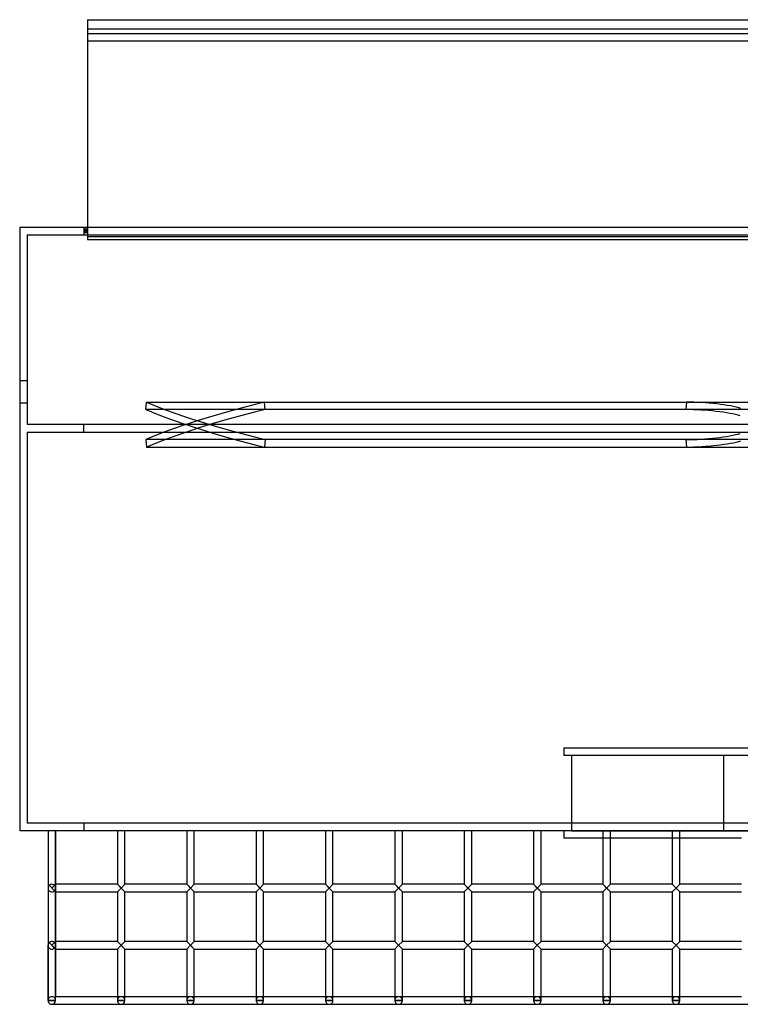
# Model space of a CAD drawing. Header units: millimetres. Extents: x -572 to 572, y -315 to 338.
# Tile 1 of 5: x -572 to -95, y -315 to 338. Entities that reach past the tile are written whole.
import ezdxf

# ---------------------------------------------------------------- set-up
doc = ezdxf.new("R2010")
doc.units = ezdxf.units.MM
doc.layers.add('MAIN-1', color=7, linetype='Continuous')
doc.layers.add('MAIN-2', color=7, linetype='Continuous')

msp = doc.modelspace()

# ---------------------------------------------------------------- linework, layer by layer
at = {"layer": 'MAIN-1'}
for p, q in [((-527.5, 337.53), (527.5, 337.53)), ((-527.5, 337.53), (-527.5, 328.18)), ((527.5, 328.18), (-527.5, 328.18)), ((-527.5, 328.18), (-527.5, 323.42)), ((-527.5, 323.42), (527.5, 323.42)), ((-527.5, 323.42), (-527.5, 200)), ((-572.5, 200), (572.5, 200)), ((-572.5, 200), (-572.5, -200)), ((572.5, -200), (-572.5, -200)), ((-553.75, -200), (-553.75, -237.95)), ((-548.75, -200), (-548.75, -235.45)), ((-548.75, -235.45), (-548.75, -200)), ((-507.81, -200), (-507.81, -235.45)), ((-502.81, -235.45), (-502.81, -200)), ((-461.87, -200), (-461.87, -235.45)), ((-456.88, -235.45), (-456.88, -200)), ((-415.94, -200), (-415.94, -235.45)), ((-410.94, -235.45), (-410.94, -200)), ((-370, -200), (-370, -235.45)), ((-365, -235.45), (-365, -200)), ((-324.06, -200), (-324.06, -235.45)), ((-319.06, -235.45), (-319.06, -200)), ((-278.12, -200), (-278.12, -235.45)), ((-273.13, -235.45), (-273.13, -200)), ((-232.19, -200), (-232.19, -235.45)), ((-227.19, -235.45), (-227.19, -200)), ((-212, -200), (-212, -205)), ((-186.25, -200), (-186.25, -235.45)), ((-181.25, -235.45), (-181.25, -200)), ((-140.31, -200), (-140.31, -235.45)), ((-135.31, -235.45), (-135.31, -200)), ((-186.25, -205), (-212, -205)), ((-140.31, -205), (-181.25, -205)), ((-94.37, -205), (-135.31, -205)), ((-553.75, -237.95), (-553.75, -275.9)), ((-551.25, -237.95), (-548.75, -235.45)), ((-548.75, -240.45), (-551.25, -237.95)), ((-507.81, -235.45), (-548.75, -235.45)), ((-548.75, -240.45), (-548.75, -273.4)), ((-548.75, -273.4), (-548.75, -240.45)), ((-548.75, -240.45), (-507.81, -240.45)), ((-502.81, -240.45), (-507.81, -235.45)), ((-507.81, -240.45), (-505.31, -237.95)), ((-507.81, -240.45), (-507.81, -273.4)), ((-505.31, -237.95), (-502.81, -235.45)), ((-502.81, -240.45), (-505.31, -237.95)), ((-461.87, -235.45), (-502.81, -235.45)), ((-502.81, -240.45), (-461.87, -240.45)), ((-502.81, -273.4), (-502.81, -240.45)), ((-456.88, -240.45), (-461.87, -235.45)), ((-461.87, -240.45), (-459.38, -237.95)), ((-461.87, -240.45), (-461.87, -273.4)), ((-459.38, -237.95), (-456.88, -235.45)), ((-456.88, -240.45), (-459.38, -237.95)), ((-415.94, -235.45), (-456.88, -235.45)), ((-456.88, -240.45), (-415.94, -240.45)), ((-456.88, -273.4), (-456.88, -240.45)), ((-410.94, -240.45), (-415.94, -235.45)), ((-415.94, -240.45), (-413.44, -237.95)), ((-415.94, -240.45), (-415.94, -273.4)), ((-413.44, -237.95), (-410.94, -235.45)), ((-410.94, -240.45), (-413.44, -237.95)), ((-370, -235.45), (-410.94, -235.45)), ((-410.94, -240.45), (-370, -240.45)), ((-410.94, -273.4), (-410.94, -240.45)), ((-365, -240.45), (-370, -235.45)), ((-370, -240.45), (-367.5, -237.95)), ((-370, -240.45), (-370, -273.4)), ((-367.5, -237.95), (-365, -235.45)), ((-365, -240.45), (-367.5, -237.95)), ((-324.06, -235.45), (-365, -235.45)), ((-365, -240.45), (-324.06, -240.45)), ((-365, -273.4), (-365, -240.45)), ((-319.06, -240.45), (-324.06, -235.45)), ((-324.06, -240.45), (-321.56, -237.95)), ((-324.06, -240.45), (-324.06, -273.4)), ((-321.56, -237.95), (-319.06, -235.45)), ((-319.06, -240.45), (-321.56, -237.95)), ((-278.12, -235.45), (-319.06, -235.45)), ((-319.06, -240.45), (-278.12, -240.45)), ((-319.06, -273.4), (-319.06, -240.45)), ((-273.13, -240.45), (-278.12, -235.45)), ((-278.12, -240.45), (-275.62, -237.95)), ((-278.12, -240.45), (-278.12, -273.4)), ((-275.62, -237.95), (-273.13, -235.45)), ((-273.13, -240.45), (-275.62, -237.95)), ((-232.19, -235.45), (-273.13, -235.45)), ((-273.13, -240.45), (-232.19, -240.45)), ((-273.13, -273.4), (-273.13, -240.45)), ((-227.19, -240.45), (-232.19, -235.45)), ((-229.69, -237.95), (-232.19, -235.45)), ((-229.69, -237.95), (-232.19, -240.45)), ((-232.19, -240.45), (-232.19, -273.4)), ((-229.69, -237.95), (-227.19, -235.45)), ((-186.25, -235.45), (-227.19, -235.45)), ((-227.19, -240.45), (-186.25, -240.45)), ((-227.19, -273.4), (-227.19, -240.45)), ((-181.25, -240.45), (-186.25, -235.45)), ((-183.75, -237.95), (-186.25, -235.45)), ((-183.75, -237.95), (-186.25, -240.45)), ((-186.25, -240.45), (-186.25, -273.4)), ((-183.75, -237.95), (-181.25, -235.45)), ((-140.31, -235.45), (-181.25, -235.45)), ((-181.25, -240.45), (-140.31, -240.45)), ((-181.25, -273.4), (-181.25, -240.45)), ((-135.31, -240.45), (-140.31, -235.45)), ((-137.81, -237.95), (-140.31, -235.45)), ((-137.81, -237.95), (-140.31, -240.45)), ((-140.31, -240.45), (-140.31, -273.4)), ((-137.81, -237.95), (-135.31, -235.45)), ((-94.37, -235.45), (-135.31, -235.45)), ((-135.31, -240.45), (-94.37, -240.45)), ((-135.31, -273.4), (-135.31, -240.45)), ((-548.75, -278.4), (-553.75, -273.4)), ((-551.25, -275.9), (-548.75, -273.4)), ((-507.81, -273.4), (-548.75, -273.4)), ((-505.31, -275.9), (-507.81, -273.4)), ((-502.81, -278.4), (-507.81, -273.4)), ((-505.31, -275.9), (-502.81, -273.4)), ((-461.87, -273.4), (-502.81, -273.4)), ((-459.38, -275.9), (-461.87, -273.4)), ((-456.88, -278.4), (-461.87, -273.4)), ((-459.38, -275.9), (-456.88, -273.4)), ((-415.94, -273.4), (-456.88, -273.4)), ((-413.44, -275.9), (-415.94, -273.4)), ((-410.94, -278.4), (-415.94, -273.4)), ((-413.44, -275.9), (-410.94, -273.4)), ((-370, -273.4), (-410.94, -273.4)), ((-367.5, -275.9), (-370, -273.4)), ((-365, -278.4), (-370, -273.4)), ((-367.5, -275.9), (-365, -273.4)), ((-324.06, -273.4), (-365, -273.4)), ((-321.56, -275.9), (-324.06, -273.4)), ((-319.06, -278.4), (-324.06, -273.4)), ((-321.56, -275.9), (-319.06, -273.4)), ((-278.12, -273.4), (-319.06, -273.4)), ((-275.62, -275.9), (-278.12, -273.4)), ((-273.13, -278.4), (-278.12, -273.4)), ((-275.62, -275.9), (-273.13, -273.4)), ((-232.19, -273.4), (-273.13, -273.4)), ((-232.19, -273.4), (-229.69, -275.9)), ((-229.69, -275.9), (-227.19, -273.4)), ((-186.25, -273.4), (-227.19, -273.4)), ((-186.25, -273.4), (-183.75, -275.9)), ((-183.75, -275.9), (-181.25, -273.4)), ((-140.31, -273.4), (-181.25, -273.4)), ((-140.31, -273.4), (-137.81, -275.9)), ((-137.81, -275.9), (-135.31, -273.4)), ((-94.37, -273.4), (-135.31, -273.4)), ((-553.75, -312.5), (-553.75, -275.9)), ((-553.75, -275.9), (-553.75, -312.5)), ((-548.75, -278.4), (-548.75, -310)), ((-548.75, -312.5), (-548.75, -278.4)), ((-548.75, -278.4), (-507.81, -278.4)), ((-505.31, -275.9), (-507.81, -278.4)), ((-507.81, -278.4), (-507.81, -312.5)), ((-502.81, -312.5), (-502.81, -278.4)), ((-502.81, -278.4), (-461.87, -278.4)), ((-459.38, -275.9), (-461.87, -278.4)), ((-461.87, -278.4), (-461.87, -312.5)), ((-456.88, -312.5), (-456.88, -278.4)), ((-456.88, -278.4), (-415.94, -278.4)), ((-413.44, -275.9), (-415.94, -278.4)), ((-415.94, -278.4), (-415.94, -312.5)), ((-410.94, -312.5), (-410.94, -278.4)), ((-410.94, -278.4), (-370, -278.4)), ((-367.5, -275.9), (-370, -278.4)), ((-370, -278.4), (-370, -312.5)), ((-365, -312.5), (-365, -278.4)), ((-365, -278.4), (-324.06, -278.4)), ((-321.56, -275.9), (-324.06, -278.4)), ((-324.06, -278.4), (-324.06, -312.5)), ((-319.06, -312.5), (-319.06, -278.4)), ((-319.06, -278.4), (-278.12, -278.4)), ((-275.62, -275.9), (-278.12, -278.4)), ((-278.12, -278.4), (-278.12, -312.5)), ((-273.13, -312.5), (-273.13, -278.4)), ((-273.13, -278.4), (-232.19, -278.4)), ((-229.69, -275.9), (-232.19, -278.4)), ((-232.19, -278.4), (-232.19, -312.5)), ((-227.19, -278.4), (-229.69, -275.9)), ((-227.19, -312.5), (-227.19, -278.4)), ((-227.19, -278.4), (-186.25, -278.4)), ((-183.75, -275.9), (-186.25, -278.4)), ((-186.25, -278.4), (-186.25, -312.5)), ((-181.25, -278.4), (-183.75, -275.9)), ((-181.25, -312.5), (-181.25, -278.4)), ((-181.25, -278.4), (-140.31, -278.4)), ((-137.81, -275.9), (-140.31, -278.4)), ((-140.31, -278.4), (-140.31, -312.5)), ((-135.31, -278.4), (-137.81, -275.9)), ((-135.31, -312.5), (-135.31, -278.4)), ((-135.31, -278.4), (-94.37, -278.4)), ((-553.75, -312.5), (-553.75, -312.5)), ((-553.75, -312.5), (-553.75, -312.5)), ((-553.75, -312.5), (-553.75, -312.5)), ((-553.75, -312.5), (-553.75, -312.5)), ((-553.75, -312.5), (-553.75, -312.5)), ((-553.75, -312.5), (-553.75, -312.5)), ((-548.75, -312.5), (-553.75, -312.5)), ((-507.81, -310), (-548.75, -310)), ((-548.75, -310), (-548.75, -310)), ((-502.81, -312.5), (-507.81, -312.5)), ((-461.87, -310), (-502.81, -310)), ((-456.88, -312.5), (-461.87, -312.5)), ((-415.94, -310), (-456.88, -310)), ((-410.94, -312.5), (-415.94, -312.5)), ((-370, -310), (-410.94, -310)), ((-365, -312.5), (-370, -312.5)), ((-324.06, -310), (-365, -310)), ((-319.06, -312.5), (-324.06, -312.5)), ((-278.12, -310), (-319.06, -310)), ((-273.13, -312.5), (-278.12, -312.5)), ((-232.19, -310), (-273.13, -310)), ((-227.19, -312.5), (-232.19, -312.5)), ((-186.25, -310), (-227.19, -310)), ((-181.25, -312.5), (-186.25, -312.5)), ((-140.31, -310), (-181.25, -310)), ((-135.31, -312.5), (-140.31, -312.5)), ((-94.37, -310), (-135.31, -310)), ((-551.25, -315), (551.25, -315)), ((-551.25, -315), (-551.25, -315)), ((-551.25, -315), (-551.25, -315)), ((-551.25, -315), (-551.25, -315)), ((-551.25, -315), (-551.25, -315)), ((-551.25, -315), (-551.25, -315)), ((-551.25, -315), (-551.25, -315))]:
    msp.add_line(p, q, dxfattribs=at)
for centre, start, end in [((-551.25, -312.5), 180.00002, 213.75), ((-551.25, -312.5), 180.00002, 270.00002), ((-551.25, -312.5), 270.00002, 0), ((-505.31, -312.5), 180.00002, 270.00002), ((-505.31, -312.5), 270.00002, 0), ((-459.38, -312.5), 180.00002, 270.00002), ((-459.38, -312.5), 270.00002, 0), ((-413.44, -312.5), 180.00002, 270.00002), ((-413.44, -312.5), 270.00002, 0), ((-367.5, -312.5), 180.00002, 270.00002), ((-367.5, -312.5), 270.00002, 0), ((-321.56, -312.5), 180.00002, 270.00002), ((-321.56, -312.5), 270.00002, 0), ((-275.62, -312.5), 180.00002, 270.00002), ((-275.62, -312.5), 270.00002, 0), ((-229.69, -312.5), 180.00002, 270.00002), ((-229.69, -312.5), 270.00002, 0), ((-183.75, -312.5), 180.00002, 270.00002), ((-183.75, -312.5), 270.00002, 0), ((-137.81, -312.5), 180.00002, 270.00002), ((-137.81, -312.5), 270.00002, 0), ((-551.25, -312.5), 225.00003, 236.25), ((-551.25, -312.5), 258.74999, 270.00002)]:
    msp.add_arc(centre, 2.5, start, end, dxfattribs=at)
at = {"layer": 'MAIN-2'}
for p, q in [((527.5, 331.23), (-527.5, 331.23)), ((527.5, 331.23), (-527.5, 331.23)), ((527.5, 331.23), (-527.5, 331.23)), ((527.5, 331.23), (-527.5, 331.23)), ((527.5, 331.23), (-527.5, 331.23)), ((527.5, 331.23), (-527.5, 331.23)), ((527.5, 331.23), (-527.5, 331.23)), ((527.5, 328.18), (-527.5, 328.18)), ((527.5, 328.18), (-527.5, 328.18)), ((527.5, 328.18), (-527.5, 328.18)), ((527.5, 328.18), (-527.5, 328.18)), ((527.5, 328.18), (-527.5, 328.18)), ((527.5, 328.18), (-527.5, 328.18)), ((-572.5, 200), (-572.5, 200)), ((-530, 200), (-530, 195)), ((-530, 200), (-530, 200)), ((-527.5, 198.75), (-530, 198.75)), ((-527.5, 198.75), (-530, 198.75)), ((-527.5, 198.75), (-530, 198.75)), ((-527.5, 198.75), (-530, 198.75)), ((-527.5, 198.75), (-530, 198.75)), ((-527.5, 198.75), (-530, 198.75)), ((-527.5, 198.75), (-530, 198.75)), ((-527.5, 197.89), (-530, 197.89)), ((-527.5, 197.89), (-530, 197.89)), ((-527.5, 197.89), (-530, 197.89)), ((-527.5, 197.89), (-530, 197.89)), ((-527.5, 197.89), (-530, 197.89)), ((-527.5, 197.89), (-530, 197.89)), ((-527.5, 197.89), (-530, 197.89)), ((-530, 197.11), (-527.5, 197.11)), ((-530, 197.11), (-527.5, 197.11)), ((-530, 197.11), (-527.5, 197.11)), ((-530, 197.11), (-527.5, 197.11)), ((-530, 197.11), (-527.5, 197.11)), ((-530, 197.11), (-527.5, 197.11)), ((-530, 197.11), (-527.5, 197.11)), ((-527.5, 196.25), (-530, 196.25)), ((-527.5, 196.25), (-530, 196.25)), ((-527.5, 196.25), (-530, 196.25)), ((-527.5, 196.25), (-530, 196.25)), ((-527.5, 196.25), (-530, 196.25)), ((-527.5, 196.25), (-530, 196.25)), ((-527.5, 196.25), (-530, 196.25)), ((-527.5, 200), (-527.5, 191.97)), ((-567.5, 195), (567.5, 195)), ((-567.5, 195), (-567.5, 195)), ((-567.5, 195), (-567.5, 69.2)), ((-530, 195), (-530, 195)), ((527.5, 193.52), (-527.5, 193.52)), ((527.5, 193.52), (-527.5, 193.52)), ((527.5, 193.52), (-527.5, 193.52)), ((527.5, 193.52), (-527.5, 193.52)), ((527.5, 193.52), (-527.5, 193.52)), ((527.5, 193.52), (-527.5, 193.52)), ((527.5, 193.52), (-527.5, 193.52)), ((-527.5, 191.97), (527.5, 191.97)), ((-572.5, 98.5), (-567.5, 98.5)), ((-572.5, 98.5), (-567.5, 98.5)), ((-567.5, 83.5), (-572.5, 83.5)), ((-567.5, 83.5), (-572.5, 83.5)), ((-488.88, 79.17), (-488.49, 84.11)), ((-131.26, 79.17), (-488.88, 79.17)), ((-488.49, 84.11), (-130.87, 84.11)), ((-409.96, 79.17), (-410.36, 84.11)), ((-410.36, 84.11), (-52.74, 84.11)), ((-52.35, 79.17), (-409.96, 79.17)), ((-130.87, 84.11), (-131.26, 79.17)), ((-567.5, 69.2), (-567.5, 69.2)), ((567.5, 69.2), (-567.5, 69.2)), ((-530, 64.2), (-530, 69.2)), ((-567.5, 64.2), (567.5, 64.2)), ((-567.5, 64.2), (-567.5, 64.2)), ((-567.5, 64.2), (-567.5, -195)), ((-488.88, 59.23), (-488.49, 54.29)), ((-131.26, 59.23), (-488.88, 59.23)), ((-409.96, 59.23), (-410.36, 54.29)), ((-52.35, 59.23), (-409.96, 59.23)), ((-131.26, 59.23), (-130.87, 54.29)), ((-488.49, 54.29), (-130.87, 54.29)), ((-410.36, 54.29), (-52.74, 54.29)), ((-212, -145), (-212, -150)), ((-212, -145), (212, -145)), ((200.11, -150), (-212, -150)), ((-207, -150), (-207, -199.99)), ((-106.16, -199.99), (-106.16, -150)), ((-567.5, -195), (-567.5, -195)), ((567.5, -195), (-567.5, -195)), ((-530, -195), (-530, -200)), ((-530, -195), (-530, -195)), ((-572.5, -200), (-572.5, -200)), ((-530, -200), (-530, -200)), ((-207, -199.99), (176.02, -199.99)), ((-202, -199.99), (-202, -200)), ((-181.25, -205), (-186.25, -205)), ((-135.31, -205), (-140.31, -205)), ((-548.75, -240.45), (-553.75, -235.45)), ((-548.75, -240.45), (-553.75, -235.45)), ((-553.75, -237.95), (-553.75, -237.95)), ((-553.75, -237.95), (-553.75, -237.95)), ((-553.75, -237.95), (-553.75, -237.95)), ((-553.75, -237.95), (-553.75, -237.95)), ((-553.75, -237.95), (-553.75, -237.95)), ((-553.75, -237.95), (-553.75, -237.95)), ((-553.75, -237.95), (-553.75, -237.95)), ((-548.75, -235.45), (-551.25, -237.95)), ((-549.48, -236.18), (-548.75, -235.45)), ((-549.48, -236.18), (-548.75, -235.45)), ((-548.75, -240.45), (-549.48, -239.72)), ((-548.75, -235.45), (-548.75, -240.45)), ((-548.75, -237.95), (-548.75, -237.95)), ((-548.75, -237.95), (-548.75, -237.95)), ((-548.75, -237.95), (-548.75, -237.95)), ((-548.75, -237.95), (-548.75, -237.95)), ((-548.75, -237.95), (-548.75, -237.95)), ((-548.75, -237.95), (-548.75, -237.95)), ((-548.75, -237.95), (-548.75, -237.95)), ((-505.31, -237.95), (-507.81, -235.45)), ((-502.81, -240.45), (-507.81, -235.45)), ((-505.31, -237.95), (-507.81, -235.45)), ((-502.81, -240.45), (-507.81, -235.45)), ((-505.31, -237.95), (-507.81, -235.45)), ((-507.81, -240.45), (-505.31, -237.95)), ((-507.81, -240.45), (-505.31, -237.95)), ((-507.81, -240.45), (-505.31, -237.95)), ((-505.31, -237.95), (-502.81, -235.45)), ((-505.31, -237.95), (-502.81, -235.45)), ((-502.81, -235.45), (-505.31, -237.95)), ((-502.81, -240.45), (-505.31, -237.95)), ((-459.38, -237.95), (-461.87, -235.45)), ((-456.88, -240.45), (-461.87, -235.45)), ((-459.38, -237.95), (-461.87, -235.45)), ((-456.88, -240.45), (-461.87, -235.45)), ((-459.38, -237.95), (-461.87, -235.45)), ((-461.87, -240.45), (-459.38, -237.95)), ((-461.87, -240.45), (-459.38, -237.95)), ((-461.87, -240.45), (-459.38, -237.95)), ((-459.38, -237.95), (-456.88, -235.45)), ((-459.38, -237.95), (-456.88, -235.45)), ((-456.88, -235.45), (-459.38, -237.95)), ((-456.88, -240.45), (-459.38, -237.95)), ((-413.44, -237.95), (-415.94, -235.45)), ((-410.94, -240.45), (-415.94, -235.45)), ((-413.44, -237.95), (-415.94, -235.45)), ((-410.94, -240.45), (-415.94, -235.45)), ((-413.44, -237.95), (-415.94, -235.45)), ((-415.94, -240.45), (-413.44, -237.95)), ((-415.94, -240.45), (-413.44, -237.95)), ((-415.94, -240.45), (-413.44, -237.95)), ((-413.44, -237.95), (-410.94, -235.45)), ((-413.44, -237.95), (-410.94, -235.45)), ((-410.94, -235.45), (-413.44, -237.95)), ((-410.94, -240.45), (-413.44, -237.95)), ((-367.5, -237.95), (-370, -235.45)), ((-365, -240.45), (-370, -235.45)), ((-367.5, -237.95), (-370, -235.45)), ((-365, -240.45), (-370, -235.45)), ((-367.5, -237.95), (-370, -235.45)), ((-370, -240.45), (-367.5, -237.95)), ((-370, -240.45), (-367.5, -237.95)), ((-370, -240.45), (-367.5, -237.95)), ((-367.5, -237.95), (-365, -235.45)), ((-367.5, -237.95), (-365, -235.45)), ((-365, -235.45), (-367.5, -237.95)), ((-365, -240.45), (-367.5, -237.95)), ((-321.56, -237.95), (-324.06, -235.45)), ((-319.06, -240.45), (-324.06, -235.45)), ((-321.56, -237.95), (-324.06, -235.45)), ((-319.06, -240.45), (-324.06, -235.45)), ((-321.56, -237.95), (-324.06, -235.45)), ((-324.06, -240.45), (-321.56, -237.95)), ((-324.06, -240.45), (-321.56, -237.95)), ((-324.06, -240.45), (-321.56, -237.95)), ((-321.56, -237.95), (-319.06, -235.45)), ((-321.56, -237.95), (-319.06, -235.45)), ((-319.06, -235.45), (-321.56, -237.95)), ((-319.06, -240.45), (-321.56, -237.95)), ((-275.62, -237.95), (-278.12, -235.45)), ((-273.13, -240.45), (-278.12, -235.45)), ((-275.62, -237.95), (-278.12, -235.45)), ((-273.13, -240.45), (-278.12, -235.45)), ((-275.62, -237.95), (-278.12, -235.45)), ((-278.12, -240.45), (-275.62, -237.95)), ((-278.12, -240.45), (-275.62, -237.95)), ((-278.12, -240.45), (-275.62, -237.95)), ((-275.62, -237.95), (-273.13, -235.45)), ((-275.62, -237.95), (-273.13, -235.45)), ((-273.13, -235.45), (-275.62, -237.95)), ((-273.13, -240.45), (-275.62, -237.95)), ((-229.69, -237.95), (-232.19, -235.45)), ((-227.19, -240.45), (-232.19, -235.45)), ((-227.19, -240.45), (-232.19, -235.45)), ((-229.69, -237.95), (-232.19, -235.45)), ((-232.19, -240.45), (-229.69, -237.95)), ((-229.69, -237.95), (-232.19, -240.45)), ((-232.19, -240.45), (-229.69, -237.95)), ((-227.19, -235.45), (-229.69, -237.95)), ((-229.69, -237.95), (-227.19, -235.45)), ((-227.19, -235.45), (-229.69, -237.95)), ((-227.19, -240.45), (-229.69, -237.95)), ((-227.19, -240.45), (-229.69, -237.95)), ((-183.75, -237.95), (-186.25, -235.45)), ((-181.25, -240.45), (-186.25, -235.45)), ((-181.25, -240.45), (-186.25, -235.45)), ((-183.75, -237.95), (-186.25, -235.45)), ((-186.25, -240.45), (-183.75, -237.95)), ((-183.75, -237.95), (-186.25, -240.45)), ((-186.25, -240.45), (-183.75, -237.95)), ((-181.25, -235.45), (-183.75, -237.95)), ((-183.75, -237.95), (-181.25, -235.45)), ((-181.25, -235.45), (-183.75, -237.95)), ((-181.25, -240.45), (-183.75, -237.95)), ((-181.25, -240.45), (-183.75, -237.95)), ((-137.81, -237.95), (-140.31, -235.45)), ((-135.31, -240.45), (-140.31, -235.45)), ((-135.31, -240.45), (-140.31, -235.45)), ((-137.81, -237.95), (-140.31, -235.45)), ((-140.31, -240.45), (-137.81, -237.95)), ((-137.81, -237.95), (-140.31, -240.45)), ((-140.31, -240.45), (-137.81, -237.95)), ((-135.31, -235.45), (-137.81, -237.95)), ((-137.81, -237.95), (-135.31, -235.45)), ((-135.31, -235.45), (-137.81, -237.95)), ((-135.31, -240.45), (-137.81, -237.95)), ((-135.31, -240.45), (-137.81, -237.95)), ((-548.75, -278.4), (-553.75, -273.4)), ((-548.75, -273.4), (-551.25, -275.9)), ((-548.75, -273.4), (-549.48, -274.13)), ((-549.48, -274.13), (-548.75, -273.4)), ((-548.75, -273.4), (-548.75, -278.4)), ((-502.81, -278.4), (-507.81, -273.4)), ((-505.31, -275.9), (-507.81, -273.4)), ((-507.81, -273.4), (-505.31, -275.9)), ((-505.31, -275.9), (-507.81, -273.4)), ((-502.81, -273.4), (-505.31, -275.9)), ((-505.31, -275.9), (-502.81, -273.4)), ((-502.81, -273.4), (-505.31, -275.9)), ((-456.88, -278.4), (-461.87, -273.4)), ((-459.38, -275.9), (-461.87, -273.4)), ((-461.87, -273.4), (-459.38, -275.9)), ((-459.38, -275.9), (-461.87, -273.4)), ((-456.88, -273.4), (-459.38, -275.9)), ((-459.38, -275.9), (-456.88, -273.4)), ((-456.88, -273.4), (-459.38, -275.9)), ((-410.94, -278.4), (-415.94, -273.4)), ((-413.44, -275.9), (-415.94, -273.4)), ((-415.94, -273.4), (-413.44, -275.9)), ((-413.44, -275.9), (-415.94, -273.4)), ((-410.94, -273.4), (-413.44, -275.9)), ((-413.44, -275.9), (-410.94, -273.4)), ((-410.94, -273.4), (-413.44, -275.9)), ((-365, -278.4), (-370, -273.4)), ((-367.5, -275.9), (-370, -273.4)), ((-370, -273.4), (-367.5, -275.9)), ((-367.5, -275.9), (-370, -273.4)), ((-365, -273.4), (-367.5, -275.9)), ((-367.5, -275.9), (-365, -273.4)), ((-365, -273.4), (-367.5, -275.9)), ((-319.06, -278.4), (-324.06, -273.4)), ((-321.56, -275.9), (-324.06, -273.4)), ((-324.06, -273.4), (-321.56, -275.9)), ((-321.56, -275.9), (-324.06, -273.4)), ((-319.06, -273.4), (-321.56, -275.9)), ((-321.56, -275.9), (-319.06, -273.4)), ((-319.06, -273.4), (-321.56, -275.9)), ((-273.13, -278.4), (-278.12, -273.4)), ((-275.62, -275.9), (-278.12, -273.4)), ((-278.12, -273.4), (-275.62, -275.9)), ((-275.62, -275.9), (-278.12, -273.4)), ((-273.13, -273.4), (-275.62, -275.9)), ((-275.62, -275.9), (-273.13, -273.4)), ((-273.13, -273.4), (-275.62, -275.9)), ((-229.69, -275.9), (-232.19, -273.4)), ((-229.69, -275.9), (-232.19, -273.4)), ((-229.69, -275.9), (-232.19, -273.4)), ((-227.19, -273.4), (-229.69, -275.9)), ((-229.69, -275.9), (-227.19, -273.4)), ((-229.69, -275.9), (-227.19, -273.4)), ((-183.75, -275.9), (-186.25, -273.4)), ((-183.75, -275.9), (-186.25, -273.4)), ((-183.75, -275.9), (-186.25, -273.4)), ((-181.25, -273.4), (-183.75, -275.9)), ((-183.75, -275.9), (-181.25, -273.4)), ((-183.75, -275.9), (-181.25, -273.4)), ((-137.81, -275.9), (-140.31, -273.4)), ((-137.81, -275.9), (-140.31, -273.4)), ((-137.81, -275.9), (-140.31, -273.4)), ((-135.31, -273.4), (-137.81, -275.9)), ((-137.81, -275.9), (-135.31, -273.4)), ((-137.81, -275.9), (-135.31, -273.4)), ((-553.75, -275.9), (-553.75, -275.9)), ((-553.75, -275.9), (-553.75, -275.9)), ((-553.75, -275.9), (-553.75, -275.9)), ((-553.75, -275.9), (-553.75, -275.9)), ((-553.75, -275.9), (-553.75, -275.9)), ((-553.75, -275.9), (-553.75, -275.9)), ((-553.75, -275.9), (-553.75, -275.9)), ((-548.75, -278.4), (-551.25, -275.9)), ((-548.75, -278.4), (-549.48, -277.67)), ((-548.75, -275.9), (-548.75, -275.9)), ((-548.75, -275.9), (-548.75, -275.9)), ((-548.75, -275.9), (-548.75, -275.9)), ((-548.75, -275.9), (-548.75, -275.9)), ((-548.75, -275.9), (-548.75, -275.9)), ((-548.75, -275.9), (-548.75, -275.9)), ((-548.75, -275.9), (-548.75, -275.9)), ((-505.31, -275.9), (-507.81, -278.4)), ((-507.81, -278.4), (-505.31, -275.9)), ((-507.81, -278.4), (-505.31, -275.9)), ((-502.81, -278.4), (-505.31, -275.9)), ((-502.81, -278.4), (-505.31, -275.9)), ((-459.38, -275.9), (-461.87, -278.4)), ((-461.87, -278.4), (-459.38, -275.9)), ((-461.87, -278.4), (-459.38, -275.9)), ((-456.88, -278.4), (-459.38, -275.9)), ((-456.88, -278.4), (-459.38, -275.9)), ((-413.44, -275.9), (-415.94, -278.4)), ((-415.94, -278.4), (-413.44, -275.9)), ((-415.94, -278.4), (-413.44, -275.9)), ((-410.94, -278.4), (-413.44, -275.9)), ((-410.94, -278.4), (-413.44, -275.9)), ((-367.5, -275.9), (-370, -278.4)), ((-370, -278.4), (-367.5, -275.9)), ((-370, -278.4), (-367.5, -275.9)), ((-365, -278.4), (-367.5, -275.9)), ((-365, -278.4), (-367.5, -275.9)), ((-321.56, -275.9), (-324.06, -278.4)), ((-324.06, -278.4), (-321.56, -275.9)), ((-324.06, -278.4), (-321.56, -275.9)), ((-319.06, -278.4), (-321.56, -275.9)), ((-319.06, -278.4), (-321.56, -275.9)), ((-275.62, -275.9), (-278.12, -278.4)), ((-278.12, -278.4), (-275.62, -275.9)), ((-278.12, -278.4), (-275.62, -275.9)), ((-273.13, -278.4), (-275.62, -275.9)), ((-273.13, -278.4), (-275.62, -275.9)), ((-232.19, -278.4), (-229.69, -275.9)), ((-232.19, -278.4), (-229.69, -275.9)), ((-232.19, -278.4), (-229.69, -275.9)), ((-227.19, -278.4), (-229.69, -275.9)), ((-229.69, -275.9), (-227.19, -278.4)), ((-227.19, -278.4), (-229.69, -275.9)), ((-186.25, -278.4), (-183.75, -275.9)), ((-186.25, -278.4), (-183.75, -275.9)), ((-186.25, -278.4), (-183.75, -275.9)), ((-181.25, -278.4), (-183.75, -275.9)), ((-183.75, -275.9), (-181.25, -278.4)), ((-181.25, -278.4), (-183.75, -275.9)), ((-140.31, -278.4), (-137.81, -275.9)), ((-140.31, -278.4), (-137.81, -275.9)), ((-140.31, -278.4), (-137.81, -275.9)), ((-135.31, -278.4), (-137.81, -275.9)), ((-137.81, -275.9), (-135.31, -278.4)), ((-135.31, -278.4), (-137.81, -275.9)), ((-553.75, -312.5), (-553.75, -312.5)), ((-553.75, -312.5), (-553.75, -312.5)), ((-553.75, -312.5), (-553.75, -312.5)), ((-553.75, -312.5), (-553.75, -312.5)), ((-553.75, -312.5), (-553.75, -312.5)), ((-553.75, -312.5), (-553.75, -312.5)), ((-553.75, -312.5), (-553.75, -312.5)), ((-553.75, -312.5), (-553.75, -312.5)), ((-553.75, -312.5), (-553.75, -312.5)), ((-553.75, -312.5), (-553.75, -312.5)), ((-553.75, -312.5), (-553.75, -312.5)), ((-553.75, -312.5), (-553.75, -312.5)), ((-553.75, -312.5), (-553.75, -312.5)), ((-553.75, -312.5), (-548.75, -312.5)), ((-548.75, -310), (-549.48, -310.73)), ((-548.75, -310), (-549.48, -310.73)), ((-549.48, -310.73), (-548.75, -310)), ((-549.48, -310.73), (-548.75, -310)), ((-548.75, -310), (-549.48, -310.73)), ((-548.75, -310), (-549.48, -310.73)), ((-549.48, -310.73), (-548.75, -310)), ((-549.48, -310.73), (-548.75, -310)), ((-549.48, -310.73), (-548.75, -310)), ((-549.48, -310.73), (-548.75, -310)), ((-549.48, -310.73), (-548.75, -310)), ((-549.48, -310.73), (-548.75, -310)), ((-548.75, -312.5), (-548.75, -312.5)), ((-548.75, -312.5), (-548.75, -312.5)), ((-548.75, -312.5), (-548.75, -312.5)), ((-548.75, -312.5), (-548.75, -312.5)), ((-548.75, -312.5), (-548.75, -312.5)), ((-548.75, -312.5), (-548.75, -312.5)), ((-548.75, -312.5), (-548.75, -312.5)), ((-502.81, -310), (-507.81, -310)), ((-507.81, -312.5), (-507.81, -312.5)), ((-507.81, -312.5), (-507.81, -312.5)), ((-507.81, -312.5), (-507.81, -312.5)), ((-507.81, -312.5), (-507.81, -312.5)), ((-507.81, -312.5), (-507.81, -312.5)), ((-507.81, -312.5), (-507.81, -312.5)), ((-507.81, -312.5), (-507.81, -312.5)), ((-507.81, -312.5), (-502.81, -312.5)), ((-502.81, -312.5), (-502.81, -312.5)), ((-502.81, -312.5), (-502.81, -312.5)), ((-502.81, -312.5), (-502.81, -312.5)), ((-502.81, -312.5), (-502.81, -312.5)), ((-502.81, -312.5), (-502.81, -312.5)), ((-502.81, -312.5), (-502.81, -312.5)), ((-502.81, -312.5), (-502.81, -312.5)), ((-456.88, -310), (-461.87, -310)), ((-461.87, -312.5), (-461.87, -312.5)), ((-461.87, -312.5), (-461.87, -312.5)), ((-461.87, -312.5), (-461.87, -312.5)), ((-461.87, -312.5), (-461.87, -312.5)), ((-461.87, -312.5), (-461.87, -312.5)), ((-461.87, -312.5), (-461.87, -312.5)), ((-461.87, -312.5), (-461.87, -312.5)), ((-461.87, -312.5), (-456.88, -312.5)), ((-456.88, -312.5), (-456.88, -312.5)), ((-456.88, -312.5), (-456.88, -312.5)), ((-456.88, -312.5), (-456.88, -312.5)), ((-456.88, -312.5), (-456.88, -312.5)), ((-456.88, -312.5), (-456.88, -312.5)), ((-456.88, -312.5), (-456.88, -312.5)), ((-456.88, -312.5), (-456.88, -312.5)), ((-410.94, -310), (-415.94, -310)), ((-415.94, -312.5), (-415.94, -312.5)), ((-415.94, -312.5), (-415.94, -312.5)), ((-415.94, -312.5), (-415.94, -312.5)), ((-415.94, -312.5), (-415.94, -312.5)), ((-415.94, -312.5), (-415.94, -312.5)), ((-415.94, -312.5), (-415.94, -312.5)), ((-415.94, -312.5), (-415.94, -312.5)), ((-415.94, -312.5), (-410.94, -312.5)), ((-410.94, -312.5), (-410.94, -312.5)), ((-410.94, -312.5), (-410.94, -312.5)), ((-410.94, -312.5), (-410.94, -312.5)), ((-410.94, -312.5), (-410.94, -312.5)), ((-410.94, -312.5), (-410.94, -312.5)), ((-410.94, -312.5), (-410.94, -312.5)), ((-410.94, -312.5), (-410.94, -312.5)), ((-365, -310), (-370, -310)), ((-370, -312.5), (-370, -312.5)), ((-370, -312.5), (-370, -312.5)), ((-370, -312.5), (-370, -312.5)), ((-370, -312.5), (-370, -312.5)), ((-370, -312.5), (-370, -312.5)), ((-370, -312.5), (-370, -312.5)), ((-370, -312.5), (-370, -312.5)), ((-370, -312.5), (-365, -312.5)), ((-365, -312.5), (-365, -312.5)), ((-365, -312.5), (-365, -312.5)), ((-365, -312.5), (-365, -312.5)), ((-365, -312.5), (-365, -312.5)), ((-365, -312.5), (-365, -312.5)), ((-365, -312.5), (-365, -312.5)), ((-365, -312.5), (-365, -312.5)), ((-319.06, -310), (-324.06, -310)), ((-324.06, -312.5), (-324.06, -312.5)), ((-324.06, -312.5), (-324.06, -312.5)), ((-324.06, -312.5), (-324.06, -312.5)), ((-324.06, -312.5), (-324.06, -312.5)), ((-324.06, -312.5), (-324.06, -312.5)), ((-324.06, -312.5), (-324.06, -312.5)), ((-324.06, -312.5), (-324.06, -312.5)), ((-324.06, -312.5), (-319.06, -312.5)), ((-319.06, -312.5), (-319.06, -312.5)), ((-319.06, -312.5), (-319.06, -312.5)), ((-319.06, -312.5), (-319.06, -312.5)), ((-319.06, -312.5), (-319.06, -312.5)), ((-319.06, -312.5), (-319.06, -312.5)), ((-319.06, -312.5), (-319.06, -312.5)), ((-319.06, -312.5), (-319.06, -312.5)), ((-273.13, -310), (-278.12, -310)), ((-278.12, -312.5), (-278.12, -312.5)), ((-278.12, -312.5), (-278.12, -312.5)), ((-278.12, -312.5), (-278.12, -312.5)), ((-278.12, -312.5), (-278.12, -312.5)), ((-278.12, -312.5), (-278.12, -312.5)), ((-278.12, -312.5), (-278.12, -312.5)), ((-278.12, -312.5), (-278.12, -312.5)), ((-278.12, -312.5), (-273.13, -312.5)), ((-273.13, -312.5), (-273.13, -312.5)), ((-273.13, -312.5), (-273.13, -312.5)), ((-273.13, -312.5), (-273.13, -312.5)), ((-273.13, -312.5), (-273.13, -312.5)), ((-273.13, -312.5), (-273.13, -312.5)), ((-273.13, -312.5), (-273.13, -312.5)), ((-273.13, -312.5), (-273.13, -312.5)), ((-227.19, -310), (-232.19, -310)), ((-232.19, -312.5), (-232.19, -312.5)), ((-232.19, -312.5), (-232.19, -312.5)), ((-232.19, -312.5), (-232.19, -312.5)), ((-232.19, -312.5), (-232.19, -312.5)), ((-232.19, -312.5), (-232.19, -312.5)), ((-232.19, -312.5), (-232.19, -312.5)), ((-232.19, -312.5), (-232.19, -312.5)), ((-232.19, -312.5), (-227.19, -312.5)), ((-227.19, -312.5), (-227.19, -312.5)), ((-227.19, -312.5), (-227.19, -312.5)), ((-227.19, -312.5), (-227.19, -312.5)), ((-227.19, -312.5), (-227.19, -312.5)), ((-227.19, -312.5), (-227.19, -312.5)), ((-227.19, -312.5), (-227.19, -312.5)), ((-227.19, -312.5), (-227.19, -312.5)), ((-181.25, -310), (-186.25, -310)), ((-186.25, -312.5), (-186.25, -312.5)), ((-186.25, -312.5), (-186.25, -312.5)), ((-186.25, -312.5), (-186.25, -312.5)), ((-186.25, -312.5), (-186.25, -312.5)), ((-186.25, -312.5), (-186.25, -312.5)), ((-186.25, -312.5), (-186.25, -312.5)), ((-186.25, -312.5), (-186.25, -312.5)), ((-186.25, -312.5), (-181.25, -312.5)), ((-181.25, -312.5), (-181.25, -312.5)), ((-181.25, -312.5), (-181.25, -312.5)), ((-181.25, -312.5), (-181.25, -312.5)), ((-181.25, -312.5), (-181.25, -312.5)), ((-181.25, -312.5), (-181.25, -312.5)), ((-181.25, -312.5), (-181.25, -312.5)), ((-181.25, -312.5), (-181.25, -312.5)), ((-135.31, -310), (-140.31, -310)), ((-140.31, -312.5), (-140.31, -312.5)), ((-140.31, -312.5), (-140.31, -312.5)), ((-140.31, -312.5), (-140.31, -312.5)), ((-140.31, -312.5), (-140.31, -312.5)), ((-140.31, -312.5), (-140.31, -312.5)), ((-140.31, -312.5), (-140.31, -312.5)), ((-140.31, -312.5), (-140.31, -312.5)), ((-140.31, -312.5), (-135.31, -312.5)), ((-135.31, -312.5), (-135.31, -312.5)), ((-135.31, -312.5), (-135.31, -312.5)), ((-135.31, -312.5), (-135.31, -312.5)), ((-135.31, -312.5), (-135.31, -312.5)), ((-135.31, -312.5), (-135.31, -312.5)), ((-135.31, -312.5), (-135.31, -312.5)), ((-135.31, -312.5), (-135.31, -312.5)), ((-551.25, -315), (-551.25, -315)), ((-551.25, -315), (-551.25, -315)), ((-551.25, -315), (-551.25, -315)), ((-551.25, -315), (-551.25, -315)), ((-551.25, -315), (-551.25, -315)), ((-551.25, -315), (-551.25, -315))]:
    msp.add_line(p, q, dxfattribs=at)
for centre, major_axis, ratio, start_param, end_param in [((-0.2, 71.67), (-523.36, -41.45), 0.135476, -0.680993, -0.376966), ((-0.2, 66.73), (523.36, -41.45), 0.135476, -2.764626, -2.4606), ((0.2, 71.67), (-523.36, 41.45), 0.135476, 0.376966, 0.680993), ((0.2, 66.73), (523.36, 41.45), 0.135476, 2.4606, 2.764626), ((-118.18, 75.02), (-26.42, 2.09), 0.135476, -2.612613, -1.041817), ((-117.79, 79.96), (26.42, -2.09), 0.135476, 0.52898, 2.099776), ((-118.18, 63.38), (26.42, 2.09), 0.135476, -2.099776, -0.52898), ((-117.79, 58.44), (-26.42, -2.09), 0.135476, 1.041817, 2.612613), ((-551.25, -237.95), (2.5, 0), 1, 0.785398, 3.141593), ((-551.25, -237.95), (2.5, 0), 1, 3.141593, 5.497787), ((-551.25, -237.95), (0, -2.5), 1, 1.570796, 2.356194), ((-551.25, -237.95), (0, -2.5), 1, 0.785398, 1.570796), ((-551.25, -275.9), (2.5, 0), 1, 0.785398, 3.141593), ((-551.25, -275.9), (2.5, 0), 1, 3.141593, 5.497787), ((-551.25, -275.9), (0, -2.5), 1, 1.570796, 2.356194), ((-551.25, -275.9), (0, -2.5), 1, 0.785398, 1.570796), ((-551.25, -312.5), (2.5, 0), 1, 0, 3.141593), ((-505.31, -312.5), (2.5, 0), 1, 0, 3.141593), ((-459.38, -312.5), (2.5, 0), 1, 0, 3.141593), ((-413.44, -312.5), (2.5, 0), 1, 0, 3.141593), ((-367.5, -312.5), (2.5, 0), 1, 0, 3.141593), ((-321.56, -312.5), (2.5, 0), 1, 0, 3.141593), ((-275.62, -312.5), (2.5, 0), 1, 0, 3.141593), ((-229.69, -312.5), (2.5, 0), 1, 0, 3.141593), ((-183.75, -312.5), (2.5, 0), 1, 0, 3.141593), ((-137.81, -312.5), (2.5, 0), 1, 0, 3.141593)]:
    msp.add_ellipse(centre, major_axis=major_axis, ratio=ratio, start_param=start_param, end_param=end_param, dxfattribs=at)

doc.saveas('drawing.dxf')
